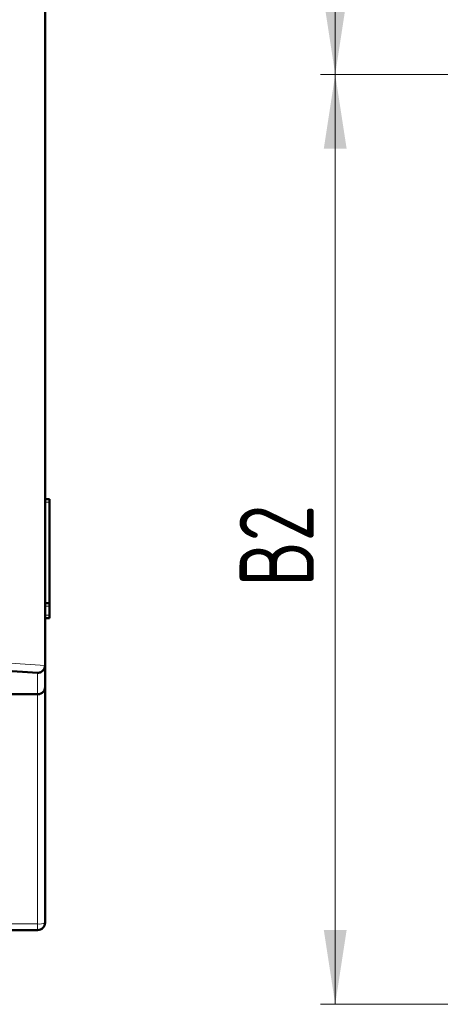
# Model space of a CAD drawing. Header units: millimetres. Extents: x 0 to 420, y 0 to 297.
# Tile 6 of 16: x 115 to 143, y 87 to 153. Entities that reach past the tile are written whole.
import ezdxf

# ---------------------------------------------------------------- set-up
doc = ezdxf.new("R2010")
doc.units = ezdxf.units.MM
doc.styles.add('SLDTEXTSTYLE0', font='TXT', dxfattribs={"width": 0.7, "bigfont": 'bigfont'})
doc.styles.add('SLDTEXTSTYLE1', font='TXT', dxfattribs={"width": 0.7})
doc.dimstyles.new('SLDDIMSTYLE0', dxfattribs={"dimtxt": 5, "dimasz": 5, "dimexe": 0, "dimexo": 0.0625, "dimgap": 1.25, "dimtad": 2, "dimdec": 1, "dimrnd": 1e-09, "dimzin": 12, "dimdsep": 46, "dimtxsty": 'SLDTEXTSTYLE1', "dimsah": 1, "dimcen": 0.09, "dimadec": 0, "dimazin": 3, "dimtfac": 1, "dimtdec": 3, "dimtofl": 0, "dimtmove": 0, "dimatfit": 3, "dimfxl": 1, "dimfrac": 2, "dimtolj": 1, "dimtzin": 12, "dimarcsym": 0})

# ---------------------------------------------------------------- blocks, each defined once
blk = doc.blocks.new('_D_1')
at = {"color": 7, "linetype": 'Continuous', "lineweight": 0}
for p, q in [((61.304, 108.056), (61.304, 259.687)), ((116.304, 108.056), (116.304, 259.687)), ((61.304, 258.687), (116.304, 258.687))]:
    blk.add_line(p, q, dxfattribs=at)
at = {"color": 7, "linetype": 'Continuous', "lineweight": 18}
for points in [[(61.304, 258.687), (66.304, 257.918), (66.304, 259.457)], [(116.304, 258.687), (111.304, 259.457), (111.304, 257.918)]]:
    blk.add_solid(points, dxfattribs=at)
at = {"color": 7, "linetype": 'Continuous', "lineweight": 18, "insert": (86.849, 265.133), "char_height": 5, "attachment_point": 1, "style": 'SLDTEXTSTYLE0'}
blk.add_mtext('Ш', dxfattribs=at)
blk = doc.blocks.new('_D_3')
at = {"color": 7, "linetype": 'Continuous', "lineweight": 0}
for p, q in [((147.636, 149.287), (134.845, 149.287)), ((135.845, 86.687), (135.845, 149.287)), ((145.836, 86.687), (134.845, 86.687))]:
    blk.add_line(p, q, dxfattribs=at)
at = {"color": 7, "linetype": 'Continuous', "lineweight": 18}
for points in [[(135.845, 149.287), (135.076, 144.287), (136.614, 144.287)], [(135.845, 86.687), (136.614, 91.687), (135.076, 91.687)]]:
    blk.add_solid(points, dxfattribs=at)
at = {"color": 7, "linetype": 'Continuous', "lineweight": 18, "insert": (129.4, 114.786), "char_height": 5, "attachment_point": 1, "rotation": 90, "style": 'SLDTEXTSTYLE0'}
blk.add_mtext('В2', dxfattribs=at)
blk = doc.blocks.new('_D_4')
at = {"color": 7, "linetype": 'Continuous', "lineweight": 0}
for p, q in [((145.836, 184.687), (134.845, 184.687)), ((135.845, 149.287), (135.845, 184.687)), ((147.636, 149.287), (134.845, 149.287))]:
    blk.add_line(p, q, dxfattribs=at)
at = {"color": 7, "linetype": 'Continuous', "lineweight": 18}
for points in [[(135.845, 184.687), (135.076, 179.687), (136.614, 179.687)], [(135.845, 149.287), (136.614, 154.287), (135.076, 154.287)]]:
    blk.add_solid(points, dxfattribs=at)
at = {"color": 7, "linetype": 'Continuous', "lineweight": 18, "insert": (129.4, 163.966), "char_height": 5, "attachment_point": 1, "rotation": 90, "style": 'SLDTEXTSTYLE0'}
blk.add_mtext('В3', dxfattribs=at)

msp = doc.modelspace()

# ---------------------------------------------------------------- linework, layer by layer
at = {"color": 7, "linetype": 'Continuous', "lineweight": 50}
for p, q in [((116.304, 109.502), (116.304, 223.872)), ((116.304, 120.687), (116.604, 120.687)), ((116.604, 120.487), (116.604, 120.687)), ((116.604, 113.687), (116.604, 120.487)), ((116.304, 113.687), (116.604, 113.687)), ((116.604, 113.487), (116.604, 113.687)), ((116.604, 112.887), (116.604, 113.487)), ((116.304, 112.687), (116.604, 112.687)), ((116.604, 112.687), (116.604, 112.887)), ((116.304, 108.046), (116.304, 109.502)), ((113.409, 109.148), (115.804, 109.001)), ((116.304, 108.774), (116.304, 92.187)), ((116.304, 92.187), (116.304, 108.046)), ((115.804, 107.558), (61.804, 107.558)), ((115.804, 91.687), (61.804, 91.687))]:
    msp.add_line(p, q, dxfattribs=at)
at = {"color": 9, "linetype": 'Continuous', "lineweight": 18}
for p, q in [((116.304, 120.487), (116.604, 120.487)), ((116.304, 113.487), (116.604, 113.487)), ((116.304, 112.887), (116.604, 112.887)), ((116.304, 109.502), (113.947, 109.643)), ((115.804, 109.001), (115.804, 107.558)), ((115.804, 107.558), (115.804, 92.1)), ((115.804, 92.1), (61.804, 92.1)), ((115.804, 91.687), (115.804, 92.1))]:
    msp.add_line(p, q, dxfattribs=at)
msp.add_arc((115.926, 92.886), 0.795, 261.22846, 298.46852, dxfattribs=at)
at = {"color": 7, "linetype": 'Continuous', "lineweight": 50}
msp.add_arc((115.804, 92.187), 0.5, 337.27422, 0, dxfattribs=at)
for points, knots in [([(116.304, 109.502), (116.297, 109.438), (116.286, 109.341), (116.224, 109.226), (116.147, 109.131), (116.045, 109.058), (115.921, 109.01), (115.845, 109.004), (115.804, 109.001)], [0, 0, 0, 0, 0.240965, 0.365923, 0.493683, 0.705424, 0.842452, 1, 1, 1, 1]), ([(115.804, 107.558), (115.835, 107.56), (115.897, 107.563), (115.988, 107.589), (116.074, 107.632), (116.178, 107.712), (116.28, 107.851), (116.296, 107.978), (116.304, 108.046)], [0, 0, 0, 0, 0.101265, 0.207485, 0.320642, 0.442379, 0.699149, 1, 1, 1, 1])]:
    msp.add_open_spline(points, degree=3, knots=knots, dxfattribs=at)
msp.add_open_spline([(116.304, 92.187), (116.297, 92.121), (116.282, 91.99), (116.166, 91.825), (116.001, 91.709), (115.87, 91.694), (115.804, 91.687)], degree=3, dxfattribs=at)

# ---------------------------------------------------------------- dimensions: what is measured, and where the dimension line sits
at = {"color": 7, "linetype": 'Continuous', "lineweight": 18}
dim = msp.add_linear_dim(base=(116.304, 258.687), p1=(61.304, 108.046), p2=(116.304, 108.046), text='Ш', dimstyle='SLDDIMSTYLE0', dxfattribs=at)
dim.commit()
dim.dimension.update_dxf_attribs({"geometry": '_D_1', "text_midpoint": (88.804, 258.687), "dimtype": 160})
for base, p1, p2, text, picture, middle in [((135.845, 184.687), (147.646, 149.287), (145.846, 184.687), 'В3', '_D_4', (135.845, 166.987)), ((135.845, 149.287), (145.846, 86.687), (147.646, 149.287), 'В2', '_D_3', (135.845, 117.987))]:
    dim = msp.add_linear_dim(base=base, p1=p1, p2=p2, angle=90, text=text, dimstyle='SLDDIMSTYLE0', dxfattribs=at)
    dim.commit()
    dim.dimension.update_dxf_attribs({"geometry": picture, "text_midpoint": middle, "dimtype": 160})

doc.saveas('drawing.dxf')
